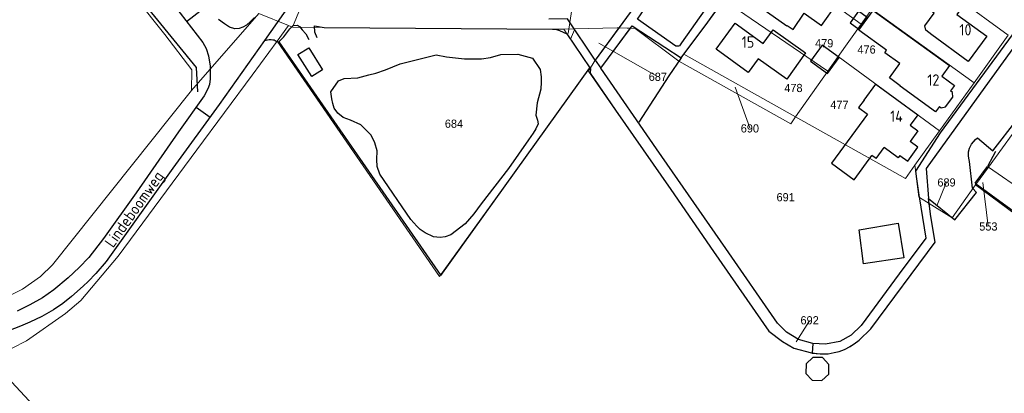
# Model space of a CAD drawing. Header units: metres. Extents: x 226218 to 240385, y 439369 to 449677.
# Tile 125 of 256: x 232374 to 232591, y 443526 to 443609. Entities that reach past the tile are written whole.
import ezdxf
from ezdxf.enums import TextEntityAlignment as Align

# ---------------------------------------------------------------- set-up
doc = ezdxf.new("R2010")
doc.units = ezdxf.units.M
doc.header["$MEASUREMENT"] = 0
for name, color, linetype, lineweight in [('aanpijling', 73, 'Continuous', 0), ('G01 perceelsgrens', 73, 'Continuous', 0), ('G02 sectiegrens', 73, 'Continuous', 13), ('Z01 perceelnummer', 73, 'Continuous', 13)]:
    doc.layers.add(name, color=color, linetype=linetype, lineweight=lineweight)
for name, color, linetype in [('DAKRAND', 4, 'Continuous'), ('DAKRAND-BYG', 4, 'Continuous'), ('Goud-ontwerp', 2, 'Continuous'), ('HEG', 253, 'Continuous'), ('HEK', 253, 'Continuous'), ('HOOFDGEBOUW', 4, 'Continuous'), ('HUISNUMMER', 253, 'Continuous'), ('KANTVERH', 253, 'Continuous'), ('KANTWATER', 153, 'Continuous'), ('MUUR', 253, 'Continuous'), ('RASTER', 253, 'Continuous'), ('STRAATNAAM', 253, 'Continuous')]:
    doc.layers.add(name, color=color, linetype=linetype)
doc.styles.get("Standard").update_dxf_attribs({"font": 'iso.shx'})
doc.styles.add('Style-WORKING', font='WORKING.shx')

# ---------------------------------------------------------------- blocks, each defined once
blk = doc.blocks.new('Kadastrale grenzen Kerkstraat Harreveld')
at = {"layer": 'aanpijling', "linetype": 'Continuous', "lineweight": 0}
for p, q in [((232495709, 443610979), (232494885, 443605645)), ((232514532, 443596200), (232501665, 443603525)), ((232534869, 443584885), (232531655, 443593885)), ((232578160, 443572806), (232576045, 443567735)), ((232587407, 443563301), (232586205, 443572855)), ((232548003, 443542470), (232545075, 443537815))]:
    blk.add_line(p, q, dxfattribs=at)
at = {"layer": 'G01 perceelsgrens', "linetype": 'Continuous', "lineweight": 0}
for p, q in [((232536908, 443623920), (232559427, 443607769)), ((232569394, 443621786), (232591808, 443605326)), ((232529146, 443613093), (232552047, 443597389)), ((232436452, 443612561), (232434173, 443607061)), ((232561728, 443611005), (232559427, 443607769)), ((232561728, 443611005), (232584275, 443594834)), ((232430773, 443603993), (232433278, 443607420)), ((232496298, 443606505), (232496195, 443606671)), ((232559427, 443607769), (232554351, 443600629)), ((232495360, 443604455), (232496298, 443606505)), ((232500811, 443599805), (232496298, 443606505)), ((232591808, 443605326), (232584275, 443594834)), ((232520383, 443601124), (232519242, 443599589)), ((232520383, 443601124), (232544913, 443587356)), ((232554351, 443600629), (232552047, 443597389)), ((232554351, 443600629), (232576673, 443584248)), ((232552047, 443597389), (232544913, 443587356)), ((232587450, 443576280), (232602991, 443597723)), ((232584275, 443594834), (232576673, 443584248)), ((232576673, 443584248), (232571233, 443576670)), ((232571233, 443576670), (232572242, 443569552)), ((232584601, 443572350), (232595033, 443564672)), ((232572242, 443569552), (232574352, 443568293)), ((232366860, 443534787), (232399395, 443500000))]:
    blk.add_line(p, q, dxfattribs=at)
at = {"layer": 'G01 perceelsgrens', "linetype": 'Continuous', "lineweight": 0, "flags": 128}
for points in [[(232277296, 443790765), (232278233, 443789193), (232289754, 443772374), (232311056, 443739636), (232312570, 443740589), (232328760, 443715788), (232326741, 443714518), (232346592, 443684273), (232356391, 443669070), (232364905, 443657403), (232380480, 443637499), (232406045, 443605448), (232411988, 443597682), (232411896, 443593163)], [(232520383, 443601124), (232525607, 443608156), (232529146, 443613093)], [(232493931, 443606629), (232494596, 443605590), (232495360, 443604455)], [(232572242, 443569552), (232573648, 443560656), (232567742, 443552797), (232559385, 443541375), (232557223, 443539262), (232554734, 443537855), (232551570, 443537297), (232548732, 443537457), (232545645, 443538340), (232542963, 443539930), (232540967, 443541906), (232529602, 443558316), (232514336, 443580313), (232502080, 443598043), (232508577, 443606849)], [(232506057, 443606919), (232507846, 443606885), (232508577, 443606849)], [(232508577, 443606849), (232509626, 443606746), (232519242, 443599589)], [(232495360, 443604455), (232499682, 443598121), (232499317, 443597612)], [(232366860, 443534787), (232369229, 443534815), (232375562, 443538031), (232384188, 443544059), (232387526, 443546875), (232395806, 443556679), (232413124, 443580079), (232425296, 443596502), (232430773, 443603993)], [(232499317, 443597612), (232488346, 443582404), (232466514, 443552211), (232430773, 443603993)], [(232544913, 443587356), (232543948, 443585821), (232519242, 443599589)], [(232571233, 443576670), (232569142, 443573757), (232565645, 443575720), (232544913, 443587356)], [(232579471, 443565104), (232574225, 443569348), (232574352, 443568293)]]:
    blk.add_lwpolyline(points, dxfattribs=at)
at = {"layer": 'G02 sectiegrens', "linetype": 'Continuous', "lineweight": 13}
for p, q in [((232411896, 443593163), (232426725, 443610052)), ((232426725, 443610052), (232433278, 443607420)), ((232433278, 443607420), (232434173, 443607061)), ((232493931, 443606629), (232496195, 443606671)), ((232500811, 443599805), (232506057, 443606919)), ((232500811, 443599805), (232499354, 443597419)), ((232584601, 443572350), (232587450, 443576280)), ((232598085, 443568882), (232587450, 443576280)), ((232579471, 443565104), (232584601, 443572350)), ((232574352, 443568293), (232579471, 443565104))]:
    blk.add_line(p, q, dxfattribs=at)
at = {"layer": 'G02 sectiegrens', "linetype": 'Continuous', "lineweight": 13, "flags": 128}
for points in [[(232434173, 443607061), (232441148, 443606988), (232491465, 443606641), (232493931, 443606629)], [(232506057, 443606919), (232505676, 443606926), (232496195, 443606671)], [(232574352, 443568293), (232574740, 443565434), (232575729, 443559781), (232561539, 443540676), (232558984, 443538211), (232557869, 443537379), (232556945, 443536762), (232555760, 443536160), (232554564, 443535719), (232553475, 443535438), (232552105, 443535188), (232550398, 443535156), (232548445, 443535367), (232544592, 443536438), (232542109, 443537891), (232539084, 443540141), (232526916, 443557727), (232517457, 443571340), (232505330, 443588824), (232499354, 443597419)], [(232277296, 443543819), (232355682, 443544847), (232361949, 443544940), (232367398, 443545794), (232374709, 443549375), (232378700, 443552197), (232381345, 443554768), (232411896, 443593163)]]:
    blk.add_lwpolyline(points, dxfattribs=at)
at = {"layer": 'Z01 perceelnummer', "linetype": 'Continuous', "lineweight": 13, "style": 'Style-WORKING'}
for s, p in [('479', (232551268, 443603537)), ('476', (232560592, 443602152)), ('687', (232514626, 443596151)), ('478', (232544485, 443593691)), ('477', (232554612, 443589979)), ('684', (232469734, 443585828)), ('690', (232534896, 443584791)), ('689', (232578199, 443572898)), ('691', (232542777, 443569641)), ('553', (232587419, 443563202)), ('692', (232548056, 443542555))]:
    blk.add_text(s, height=1800, dxfattribs=at).set_placement(p, align=Align.MIDDLE_CENTER)

msp = doc.modelspace()

# ---------------------------------------------------------------- linework, layer by layer
at = {"layer": 'DAKRAND'}
for points in [[(232546.89, 443610.12), (232550.64, 443607.42), (232554.13, 443612.27), (232547.85, 443616.75), (232545.6, 443613.54)], [(232574.99, 443605.41), (232573.63, 443606.42), (232573.42, 443607.4), (232575.46, 443610.18), (232572.49, 443612.36), (232575.88, 443616.98), (232582.27, 443612.33), (232580.51, 443609.88)], [(232543.12, 443607.43), (232544.4, 443606.55), (232546.89, 443610.12)], [(232568.02, 443594.19), (232565.63, 443595.92), (232567.89, 443599.06), (232564.61, 443601.43), (232565.02, 443602), (232558.89, 443606.43), (232562.03, 443610.76), (232578.87, 443598.6), (232577.18, 443596.27)], [(232537.84, 443603.47), (232540, 443606.49), (232547.14, 443601.4), (232543.02, 443595.63), (232536.72, 443600.13)], [(232576.63, 443589.61), (232577.02, 443589.31), (232577.96, 443589.53), (232579.57, 443591.68), (232579.55, 443592.67), (232579.1, 443593.04)], [(232560.04, 443591.03), (232558.82, 443589.36), (232560.79, 443587.91), (232552.88, 443577.13), (232557.85, 443573.49)], [(232567.91, 443578.81), (232569.68, 443577.56), (232571.88, 443580.68), (232570.17, 443581.89)]]:
    msp.add_lwpolyline(points, dxfattribs=at)
at = {"layer": 'DAKRAND-BYG'}
for points in [[(232558.88, 443606.6), (232560.76, 443609.19), (232558.84, 443610.59), (232556.96, 443608), (232558.88, 443606.6)], [(232437.75, 443602.55), (232440.81, 443597.69), (232438.41, 443596.18), (232435.36, 443601.04), (232437.75, 443602.55)], [(232554.53, 443600.38), (232550.81, 443603.11), (232548.24, 443599.6), (232551.96, 443596.87), (232554.53, 443600.38)], [(232567.59, 443563.9), (232568.78, 443556.32), (232559.94, 443555.01), (232558.97, 443562.48), (232567.59, 443563.9)], [(232550.88, 443534.33), (232548.79, 443534.39), (232547.27, 443532.96), (232547.21, 443530.87)], [(232547.21, 443530.87), (232548.64, 443529.35), (232550.73, 443529.29), (232552.25, 443530.72), (232552.31, 443532.8), (232550.88, 443534.33)]]:
    msp.add_lwpolyline(points, dxfattribs=at)
at = {"layer": 'HEG'}
for p, q in [((232519.8, 443600.34), (232517.05, 443596.34)), ((232589, 443579.68), (232587.2, 443576.44))]:
    msp.add_line(p, q, dxfattribs=at)
at = {"layer": 'HEK'}
msp.add_line((232517.05, 443596.34), (232510.45, 443586.15), dxfattribs=at)
at = {"layer": 'HOOFDGEBOUW'}
for p, q in [((232536.72, 443600.13), (232534.53, 443597.12)), ((232562.7, 443578.13), (232564.49, 443580.56)), ((232557.85, 443573.49), (232561.77, 443578.82)), ((232562.7, 443578.13), (232561.77, 443578.82))]:
    msp.add_line(p, q, dxfattribs=at)
for points in [[(232543.12, 443607.43), (232543, 443607.27), (232535.05, 443612.97), (232538.91, 443618.34)], [(232580.51, 443609.88), (232587.06, 443605.07), (232583, 443599.54), (232574.99, 443605.41)], [(232534.53, 443597.12), (232527.5, 443602.25), (232531.67, 443607.97), (232537.84, 443603.47)], [(232577.18, 443596.27), (232579.97, 443594.25), (232579.1, 443593.04)], [(232560.04, 443591.03), (232562.63, 443594.56), (232571.9, 443587.75), (232570.23, 443585.47)], [(232576.63, 443589.61), (232575.8, 443588.47), (232567.96, 443594.12), (232568.02, 443594.19)], [(232570.23, 443585.47), (232571.9, 443584.25), (232570.17, 443581.89)], [(232567.91, 443578.81), (232567.55, 443578.32), (232564.49, 443580.56)]]:
    msp.add_lwpolyline(points, dxfattribs=at)
at = {"layer": 'KANTVERH'}
for p, q in [((232410.84, 443608.33), (232414.73, 443611.32)), ((232441.15, 443606.99), (232491.46, 443606.64)), ((232500.81, 443599.8), (232502.08, 443598.04)), ((232412.93, 443589.47), (232416.02, 443587.27)), ((232574.74, 443565.43), (232574.23, 443569.35)), ((232548.73, 443537.46), (232548.61, 443535.35))]:
    msp.add_line(p, q, dxfattribs=at)
for points in [[(232562.89, 443685.81), (232554.64, 443674.03), (232546.84, 443663.27), (232536.74, 443649.23), (232525.3, 443633.27), (232513.84, 443617.53), (232500.81, 443599.8)], [(232524.06, 443616.99), (232524.87, 443612), (232525.02, 443611.31), (232524.99, 443610.86), (232519.84, 443603.63), (232519.38, 443602.96), (232519.15, 443602.88), (232518.6, 443602.88), (232510.13, 443608.86), (232513.39, 443613.61), (232528.5, 443634.49), (232543.55, 443655.33), (232554.01, 443669.89), (232564.93, 443684.8)], [(232519.8, 443600.34), (232525.61, 443608.16), (232536.98, 443624.01), (232552.7, 443645.84), (232549.73, 443648.19), (232557.41, 443659.15), (232570.75, 443677.57)], [(232370.13, 443657.64), (232374.45, 443652.03), (232384.17, 443640.4), (232394.23, 443628.12), (232408.2, 443611.77), (232414.4, 443603.71), (232415.14, 443602.36), (232415.66, 443600.73), (232416.04, 443598.46), (232416.06, 443595.71), (232415.87, 443594.47), (232415.55, 443593.48), (232414.7, 443591.96), (232409.1, 443584.07), (232399.73, 443570.61), (232392.58, 443560.58), (232389.31, 443556.4), (232387.22, 443554.2), (232384.8, 443551.87), (232381.61, 443549.27), (232379.1, 443547.52), (232376.36, 443545.95), (232373.53, 443544.55)], [(232572.21, 443569.72), (232571.42, 443575.38), (232576.91, 443583.78), (232592.7, 443605.4), (232606.37, 443624.38)], [(232606.91, 443621.84), (232599.35, 443611.41), (232586.65, 443593.87), (232573.74, 443575.96), (232574.23, 443569.35), (232580.04, 443564.65), (232584.8, 443570.67), (232583.92, 443571.66), (232583.24, 443577.52)], [(232435.16, 443614.05), (232434.98, 443614.13), (232428.01, 443604.11)], [(232425.83, 443609.22), (232424.96, 443608.32), (232424.05, 443607.55), (232423.22, 443607.09), (232422.4, 443606.77), (232421.5, 443606.73), (232420.32, 443607.1), (232419.2, 443607.78), (232417.87, 443608.73)], [(232500.81, 443599.8), (232494.7, 443608.88), (232490.63, 443608.85)], [(232431.2, 443603.82), (232432.26, 443604.91), (232433.56, 443606.73), (232434.33, 443607.42), (232435.24, 443607.5), (232435.68, 443607.2), (232436.33, 443606.5), (232437.1, 443605.64), (232437.75, 443604.38)], [(232439.64, 443604.72), (232439.11, 443605.97), (232439.01, 443607.37), (232441.15, 443606.99)], [(232491.46, 443606.64), (232492.09, 443606.62), (232493, 443606.36), (232494.6, 443605.59), (232499.66, 443598.15)], [(232529.6, 443558.32), (232514.34, 443580.31), (232502.08, 443598.04), (232508.94, 443607.34), (232519.8, 443600.34)], [(232428.01, 443604.11), (232418.05, 443590.07), (232407.84, 443576.04), (232399.04, 443563.68), (232393.14, 443555.5), (232390.87, 443552.85), (232389.15, 443551.12), (232388.1, 443550.05), (232385.49, 443547.78), (232383.61, 443546.27), (232381.56, 443544.85), (232379, 443543.38), (232376.31, 443542.16), (232374.27, 443541.26), (232371.62, 443540.22)], [(232428.01, 443604.11), (232429.03, 443604.33), (232429.48, 443604.34), (232429.81, 443604.29), (232430.11, 443604.27), (232430.54, 443604.01), (232431.2, 443603.82)], [(232499.66, 443598.15), (232499.8, 443597.94), (232499.69, 443596.93), (232505.33, 443588.82), (232517.46, 443571.34), (232526.92, 443557.73)], [(232583.24, 443577.52), (232583.11, 443578.25), (232583.08, 443578.74), (232583.06, 443579.64), (232583.25, 443580.43), (232583.73, 443581.31), (232584.6, 443582.34), (232584.99, 443582.71), (232588.43, 443579.84), (232599.11, 443593.66)], [(232572.21, 443569.72), (232573.65, 443560.66), (232567.74, 443552.8), (232559.39, 443541.38), (232557.22, 443539.26), (232554.73, 443537.85), (232551.57, 443537.3), (232548.73, 443537.46), (232545.64, 443538.34), (232542.96, 443539.93), (232540.97, 443541.91), (232529.6, 443558.32)], [(232550.4, 443535.16), (232552.11, 443535.19), (232553.48, 443535.44), (232554.56, 443535.72), (232555.76, 443536.16), (232556.95, 443536.76), (232557.87, 443537.38), (232558.98, 443538.21), (232561.54, 443540.68), (232575.73, 443559.78), (232574.74, 443565.43)], [(232526.92, 443557.73), (232539.08, 443540.14), (232542.11, 443537.89), (232544.59, 443536.44), (232548.45, 443535.37)], [(232548.45, 443535.37), (232548.61, 443535.35), (232550.4, 443535.16)]]:
    msp.add_lwpolyline(points, dxfattribs=at)
at = {"layer": 'KANTWATER'}
for points in [[(232466.71, 443560.77), (232465.25, 443560.93), (232463.4, 443561.78), (232462.31, 443562.57), (232461.55, 443563.29), (232460.2, 443564.77), (232453.42, 443574.72), (232452.83, 443576.43), (232452.77, 443577.96), (232452.79, 443579.84), (232452.3, 443581.61), (232451.49, 443583.27), (232449.25, 443585.57), (232446.98, 443586.59), (232445.34, 443587.18), (232444.13, 443588.12), (232443.33, 443589.21), (232443.04, 443590.28), (232442.85, 443591.32), (232442.65, 443592.81), (232444.33, 443595.27), (232445.54, 443595.78), (232448.58, 443595.9), (232450.98, 443596.57), (232452.49, 443596.96), (232454.63, 443597.67), (232457.91, 443599.01), (232465.8, 443600.99), (232468.07, 443600.53), (232472.08, 443600.09), (232475.83, 443600.07), (232477.79, 443600.39), (232480.08, 443601.05), (232483.82, 443601.12), (232487.06, 443600.26), (232488.72, 443597.75), (232488.96, 443596.13), (232488.97, 443595), (232488.87, 443593.41), (232488.06, 443590.41), (232487.77, 443587.72), (232488.1, 443586.63), (232488.24, 443585.79), (232487.79, 443584.72), (232487.18, 443583.74), (232486.14, 443582.3), (232481.73, 443575.96), (232475.71, 443568.21), (232474.08, 443566.02)], [(232474.08, 443566.02), (232472.2, 443563.78), (232469.04, 443561.34), (232467.76, 443560.89), (232466.71, 443560.77)]]:
    msp.add_lwpolyline(points, dxfattribs=at)
at = {"layer": 'MUUR'}
msp.add_line((232584.52, 443572.7), (232606.18, 443556.97), dxfattribs=at)
at = {"layer": 'RASTER'}
msp.add_line((232584.52, 443572.7), (232587.2, 443576.44), dxfattribs=at)
for points in [[(232413.31, 443592.81), (232413.01, 443598.23), (232389.74, 443626.71)], [(232431.2, 443603.82), (232466.86, 443552.4), (232499.66, 443598.15)]]:
    msp.add_lwpolyline(points, dxfattribs=at)

# ---------------------------------------------------------------- block references
at = {"layer": 'Goud-ontwerp', "linetype": 'Continuous', "xscale": 0.001, "yscale": 0.001}
msp.add_blockref('Kadastrale grenzen Kerkstraat Harreveld', (0, 0), dxfattribs=at)

# ---------------------------------------------------------------- texts
at = {"layer": 'HUISNUMMER'}
for s, p in [('10', (232581.03, 443605.24)), ('15', (232533.1, 443602.55)), ('12', (232573.97, 443594.19)), ('14', (232565.78, 443586.23))]:
    msp.add_text(s, height=2.5, dxfattribs=at).set_placement(p)
at = {"layer": 'STRAATNAAM'}
msp.add_text('Lindeboomweg', height=2.5, rotation=54.5757, dxfattribs=at).set_placement((232394.66, 443558.35))

doc.saveas('drawing.dxf')
